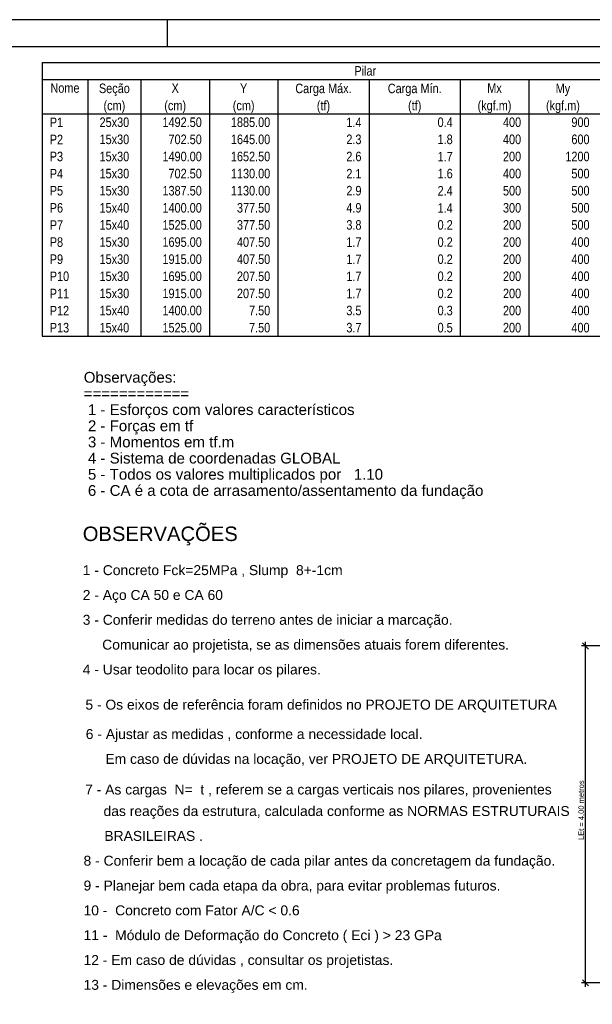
# Model space of a CAD drawing. Extents: x 1874 to 2462, y -2142 to -2023.
# Tile 9 of 74: x 1915 to 1936, y -2060 to -2023. Entities that reach past the tile are written whole.
import ezdxf

# ---------------------------------------------------------------- set-up
doc = ezdxf.new("R2010")
doc.units = 0
doc.header["$LTSCALE"] = 0.1
doc.header["$MEASUREMENT"] = 0
doc.layers.get('0').update_dxf_attribs({"linetype": 'CONTINUOUS', "lineweight": 25})
for name, color, linetype in [('4', 4, 'CONTINUOUS'), ('7', 7, 'CONTINUOUS'), ('XX-CARIMBO', 9, 'CONTINUOUS'), ('XX-FOLHA', 253, 'CONTINUOUS')]:
    doc.layers.add(name, color=color, linetype=linetype)
doc.layers.add('LC-TABELAS', color=7, linetype='CONTINUOUS', lineweight=25)
doc.layers.add('LC-Textos das tabelas', color=7, linetype='CONTINUOUS', lineweight=25)
doc.styles.add('ArialNarrow', font='ARIALN.TTF')
doc.styles.add('TQS_ARIAL', font='arial.ttf')

# ---------------------------------------------------------------- blocks, each defined once
blk = doc.blocks.new('Aprovacao A-1_SC')
at = {"layer": 'XX-CARIMBO', "ltscale": 0.5}
blk.add_line((840, 594), (0, 594), dxfattribs=at)
at = {"layer": 'XX-FOLHA', "ltscale": 0.5}
blk.add_line((470, 594), (470, 584), dxfattribs=at)
blk.add_line((470, 594), (470, 584), dxfattribs=at)
at = {"layer": 'XX-FOLHA', "ltscale": 0.5, "const_width": 0.5}
blk.add_lwpolyline([(25, 584), (25, 10), (830, 10), (830, 584), (25, 584)], dxfattribs=at)

msp = doc.modelspace()

# ---------------------------------------------------------------- linework, layer by layer
at = {"layer": '4', "linetype": 'Continuous'}
for p, q in [((1936.1992, -2059.145), (1936.1992, -2046.3431)), ((1938.049, -2046.4931), (1936.0492, -2046.4931)), ((1936.3123, -2046.6062), (1936.086, -2046.3799)), ((1938.529, -2058.995), (1936.0492, -2058.995)), ((1936.3123, -2059.1081), (1936.086, -2058.8819))]:
    msp.add_line(p, q, dxfattribs=at)
at = {"layer": 'LC-TABELAS'}
for p, q in [((1916.0181, -2024.8319), (1954.7069, -2024.8319)), ((1916.0181, -2024.8319), (1916.0181, -2034.9983)), ((1916.0181, -2025.4673), (1954.7069, -2025.4673)), ((1917.7125, -2025.4673), (1917.7125, -2034.9983)), ((1919.6893, -2025.4673), (1919.6893, -2034.9983)), ((1922.2309, -2025.4673), (1922.2309, -2034.9983)), ((1924.7725, -2025.4673), (1924.7725, -2034.9983)), ((1928.1613, -2025.4673), (1928.1613, -2034.9983)), ((1931.5501, -2025.4673), (1931.5501, -2034.9983)), ((1934.0917, -2025.4673), (1934.0917, -2034.9983)), ((1916.0181, -2026.7381), (1954.7069, -2026.7381)), ((1916.0181, -2034.9983), (1954.7069, -2034.9983))]:
    msp.add_line(p, q, dxfattribs=at)

# ---------------------------------------------------------------- block references
at = {"xscale": 0.1, "yscale": 0.1, "zscale": 0.1}
msp.add_blockref('Aprovacao A-1_SC', (1873.665, -2082.645), dxfattribs=at)

# ---------------------------------------------------------------- texts
at = {"layer": '7', "linetype": 'Continuous', "style": 'TQS_ARIAL'}
for s, height, p in [('Observações:', 0.4, (1917.5625, -2036.7199)), ('============', 0.4, (1917.5625, -2037.3199)), (' 1 - Esforços com valores característicos', 0.4, (1917.5625, -2037.9199)), (' 2 - Forças em tf', 0.4, (1917.5625, -2038.5199)), (' 3 - Momentos em tf.m', 0.4, (1917.5625, -2039.1199)), (' 4 - Sistema de coordenadas GLOBAL', 0.4, (1917.5625, -2039.7199)), (' 5 - Todos os valores multiplicados por   1.10', 0.4, (1917.5625, -2040.3199)), (' 6 - CA é a cota de arrasamento/assentamento da fundação', 0.4, (1917.5625, -2040.9199)), ('OBSERVAÇÕES', 0.5376, (1917.5253, -2042.5966)), ('1 - Concreto Fck=25MPa , Slump  8+-1cm', 0.369, (1917.5253, -2043.8622)), ('2 - Aço CA 50 e CA 60', 0.36864, (1917.5253, -2044.7838)), ('3 - Conferir medidas do terreno antes de iniciar a marcação.', 0.36864, (1917.5253, -2045.7054)), ('Comunicar ao projetista, se as dimensões atuais forem diferentes.', 0.36864, (1918.249, -2046.627)), ('4 - Usar teodolito para locar os pilares.', 0.36864, (1917.5253, -2047.5486)), ('5 - Os eixos de referência foram definidos no PROJETO DE ARQUITETURA ', 0.368, (1917.6261, -2048.8541)), ('6 - Ajustar as medidas , conforme a necessidade local.', 0.36864, (1917.6373, -2049.9469)), ('Em caso de dúvidas na locação, ver PROJETO DE ARQUITETURA.', 0.3684, (1918.3677, -2050.8685)), ('7 - As cargas  N=  t , referem se a cargas verticais nos pilares, provenientes', 0.36864, (1917.6157, -2052.0051)), ('das reações da estrutura, calculada conforme as NORMAS ESTRUTURAIS', 0.36864, (1918.2981, -2052.8044)), ('BRASILEIRAS .', 0.36864, (1918.3289, -2053.726)), ('8 - Conferir bem a locação de cada pilar antes da concretagem da fundação.', 0.36864, (1917.5554, -2054.6476)), ('9 - Planejar bem cada etapa da obra, para evitar problemas futuros.', 0.36864, (1917.5554, -2055.5692)), ('10 -  Concreto com Fator A/C < 0.6', 0.36864, (1917.5554, -2056.4908)), ('11 -  Módulo de Deformação do Concreto ( Eci ) > 23 GPa', 0.369, (1917.5554, -2057.4124)), ('12 - Em caso de dúvidas , consultar os projetistas.', 0.36864, (1917.5554, -2058.334)), ('13 - Dimensões e elevações em cm.', 0.36864, (1917.5554, -2059.2556))]:
    msp.add_text(s, height=height, dxfattribs=at).set_placement(p)
msp.add_text('LEt = 4,00 metros', height=0.2, rotation=90, dxfattribs=at).set_placement((1936.1392, -2053.6943))
at = {"layer": 'LC-Textos das tabelas', "char_height": 0.353, "line_spacing_factor": 0.798, "style": 'ArialNarrow'}
for s, insert, width, attachment_point in [('Pilar', (1928.0201, -2025.3265), 2.118, 8), ('Nome', (1916.8651, -2025.9615), 1.6944, 8), ('X', (1920.9601, -2025.9615), 0.4236, 8), ('Y', (1923.5021, -2025.9615), 0.4236, 8), ('Mx', (1932.8211, -2025.9615), 0.8472, 8), ('Seção', (1918.7011, -2026.078), 2.118, 8), ('Carga Máx.', (1926.4671, -2026.078), 4.236, 8), ('Carga Mín.', (1929.8561, -2026.078), 4.236, 8), ('My', (1935.3621, -2026.078), 0.8472, 8), ('(cm)', (1918.7011, -2026.713), 1.6944, 8), ('(cm)', (1920.9601, -2026.713), 1.6944, 8), ('(cm)', (1923.5021, -2026.713), 1.6944, 8), ('(tf)', (1926.4671, -2026.713), 1.6944, 8), ('(tf)', (1929.8561, -2026.713), 1.6944, 8), ('(kgf.m)', (1932.8211, -2026.713), 2.9652, 8), ('(kgf.m)', (1935.3621, -2026.713), 2.9652, 8), ('P1', (1916.3001, -2027.2325), 0.8472, 7), ('25x30', (1918.7011, -2027.2325), 2.118, 8), ('1492.50', (1921.9481, -2027.2325), 2.9652, 9), ('1885.00', (1924.4901, -2027.2325), 2.9652, 9), ('1.4', (1927.8791, -2027.2325), 1.2708, 9), ('0.4', (1931.2681, -2027.2325), 1.2708, 9), ('400', (1933.8091, -2027.2325), 1.2708, 9), ('900', (1936.3511, -2027.2325), 1.2708, 9), ('P2', (1916.3001, -2027.8675), 0.8472, 7), ('15x30', (1918.7011, -2027.8675), 2.118, 8), ('702.50', (1921.9481, -2027.8675), 2.5416, 9), ('1645.00', (1924.4901, -2027.8675), 2.9652, 9), ('2.3', (1927.8791, -2027.8675), 1.2708, 9), ('1.8', (1931.2681, -2027.8675), 1.2708, 9), ('400', (1933.8091, -2027.8675), 1.2708, 9), ('600', (1936.3511, -2027.8675), 1.2708, 9), ('P3', (1916.3001, -2028.5035), 0.8472, 7), ('15x30', (1918.7011, -2028.5035), 2.118, 8), ('1490.00', (1921.9481, -2028.5035), 2.9652, 9), ('1652.50', (1924.4901, -2028.5035), 2.9652, 9), ('2.6', (1927.8791, -2028.5035), 1.2708, 9), ('1.7', (1931.2681, -2028.5035), 1.2708, 9), ('200', (1933.8091, -2028.5035), 1.2708, 9), ('1200', (1936.3511, -2028.5035), 1.6944, 9), ('P4', (1916.3001, -2029.1385), 0.8472, 7), ('15x30', (1918.7011, -2029.1385), 2.118, 8), ('702.50', (1921.9481, -2029.1385), 2.5416, 9), ('1130.00', (1924.4901, -2029.1385), 2.9652, 9), ('2.1', (1927.8791, -2029.1385), 1.2708, 9), ('1.6', (1931.2681, -2029.1385), 1.2708, 9), ('400', (1933.8091, -2029.1385), 1.2708, 9), ('500', (1936.3511, -2029.1385), 1.2708, 9), ('P5', (1916.3001, -2029.7735), 0.8472, 7), ('15x30', (1918.7011, -2029.7735), 2.118, 8), ('1387.50', (1921.9481, -2029.7735), 2.9652, 9), ('1130.00', (1924.4901, -2029.7735), 2.9652, 9), ('2.9', (1927.8791, -2029.7735), 1.2708, 9), ('2.4', (1931.2681, -2029.7735), 1.2708, 9), ('500', (1933.8091, -2029.7735), 1.2708, 9), ('500', (1936.3511, -2029.7735), 1.2708, 9), ('P6', (1916.3001, -2030.4095), 0.8472, 7), ('15x40', (1918.7011, -2030.4095), 2.118, 8), ('1400.00', (1921.9481, -2030.4095), 2.9652, 9), ('377.50', (1924.4901, -2030.4095), 2.5416, 9), ('4.9', (1927.8791, -2030.4095), 1.2708, 9), ('1.4', (1931.2681, -2030.4095), 1.2708, 9), ('300', (1933.8091, -2030.4095), 1.2708, 9), ('500', (1936.3511, -2030.4095), 1.2708, 9), ('P7', (1916.3001, -2031.0445), 0.8472, 7), ('15x40', (1918.7011, -2031.0445), 2.118, 8), ('1525.00', (1921.9481, -2031.0445), 2.9652, 9), ('377.50', (1924.4901, -2031.0445), 2.5416, 9), ('3.8', (1927.8791, -2031.0445), 1.2708, 9), ('0.2', (1931.2681, -2031.0445), 1.2708, 9), ('200', (1933.8091, -2031.0445), 1.2708, 9), ('500', (1936.3511, -2031.0445), 1.2708, 9), ('P8', (1916.3001, -2031.6805), 0.8472, 7), ('15x30', (1918.7011, -2031.6805), 2.118, 8), ('1695.00', (1921.9481, -2031.6805), 2.9652, 9), ('407.50', (1924.4901, -2031.6805), 2.5416, 9), ('1.7', (1927.8791, -2031.6805), 1.2708, 9), ('0.2', (1931.2681, -2031.6805), 1.2708, 9), ('200', (1933.8091, -2031.6805), 1.2708, 9), ('400', (1936.3511, -2031.6805), 1.2708, 9), ('P9', (1916.3001, -2032.3155), 0.8472, 7), ('15x30', (1918.7011, -2032.3155), 2.118, 8), ('1915.00', (1921.9481, -2032.3155), 2.9652, 9), ('407.50', (1924.4901, -2032.3155), 2.5416, 9), ('1.7', (1927.8791, -2032.3155), 1.2708, 9), ('0.2', (1931.2681, -2032.3155), 1.2708, 9), ('200', (1933.8091, -2032.3155), 1.2708, 9), ('400', (1936.3511, -2032.3155), 1.2708, 9), ('P10', (1916.3001, -2032.9505), 1.2708, 7), ('15x30', (1918.7011, -2032.9505), 2.118, 8), ('1695.00', (1921.9481, -2032.9505), 2.9652, 9), ('207.50', (1924.4901, -2032.9505), 2.5416, 9), ('1.7', (1927.8791, -2032.9505), 1.2708, 9), ('0.2', (1931.2681, -2032.9505), 1.2708, 9), ('200', (1933.8091, -2032.9505), 1.2708, 9), ('400', (1936.3511, -2032.9505), 1.2708, 9), ('P11', (1916.3001, -2033.5865), 1.2708, 7), ('15x30', (1918.7011, -2033.5865), 2.118, 8), ('1915.00', (1921.9481, -2033.5865), 2.9652, 9), ('207.50', (1924.4901, -2033.5865), 2.5416, 9), ('1.7', (1927.8791, -2033.5865), 1.2708, 9), ('0.2', (1931.2681, -2033.5865), 1.2708, 9), ('200', (1933.8091, -2033.5865), 1.2708, 9), ('400', (1936.3511, -2033.5865), 1.2708, 9), ('P12', (1916.3001, -2034.2215), 1.2708, 7), ('15x40', (1918.7011, -2034.2215), 2.118, 8), ('1400.00', (1921.9481, -2034.2215), 2.9652, 9), ('7.50', (1924.4901, -2034.2215), 1.6944, 9), ('3.5', (1927.8791, -2034.2215), 1.2708, 9), ('0.3', (1931.2681, -2034.2215), 1.2708, 9), ('200', (1933.8091, -2034.2215), 1.2708, 9), ('400', (1936.3511, -2034.2215), 1.2708, 9), ('P13', (1916.3001, -2034.8575), 1.2708, 7), ('15x40', (1918.7011, -2034.8575), 2.118, 8), ('1525.00', (1921.9481, -2034.8575), 2.9652, 9), ('7.50', (1924.4901, -2034.8575), 1.6944, 9), ('3.7', (1927.8791, -2034.8575), 1.2708, 9), ('0.5', (1931.2681, -2034.8575), 1.2708, 9), ('200', (1933.8091, -2034.8575), 1.2708, 9), ('400', (1936.3511, -2034.8575), 1.2708, 9)]:
    msp.add_mtext(s, dxfattribs=dict(at, insert=insert, width=width, attachment_point=attachment_point))

doc.saveas('drawing.dxf')
